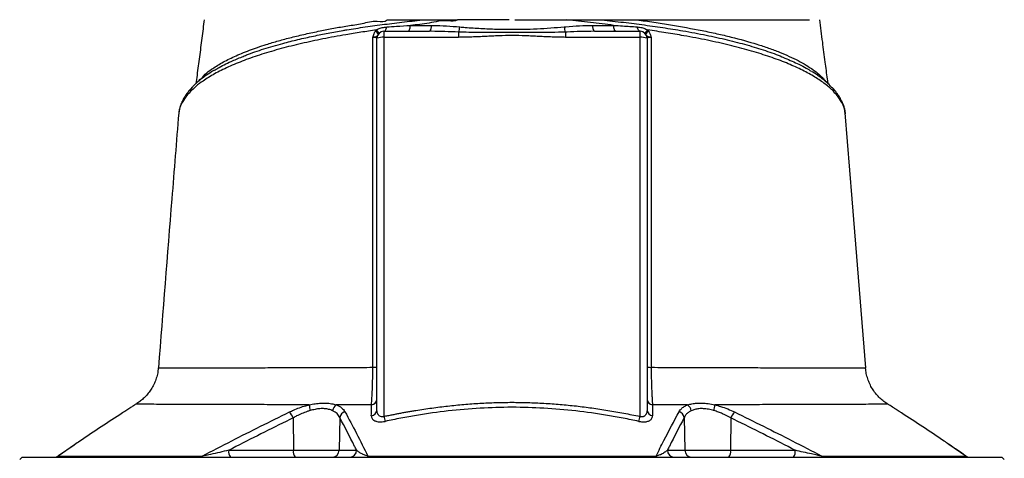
# Model space of a CAD drawing. Extents: x 144 to 740, y 48 to 1928.
# Tile 8 of 9: x 230 to 653, y 1441 to 1630. Entities that reach past the tile are written whole.
import ezdxf

# ---------------------------------------------------------------- set-up
doc = ezdxf.new("R2010")
doc.units = 0
doc.layers.get('0').update_dxf_attribs({"linetype": 'CONTINUOUS'})

msp = doc.modelspace()

# ---------------------------------------------------------------- linework, layer by layer
at = {"color": 7, "linetype": 'CONTINUOUS'}
for p, q in [((383.26, 1624.9), (383.68, 1625.44)), ((386.92, 1624.85), (406.51, 1624.85)), ((386.92, 1624.85), (386.92, 1622.26)), ((419, 1624.52), (419, 1622.26)), ((464.84, 1624.52), (464.84, 1622.26)), ((477.33, 1624.85), (496.92, 1624.85)), ((496.92, 1622.26), (496.92, 1624.85)), ((500.16, 1625.44), (500.58, 1624.9)), ((383.92, 1462.22), (383.92, 1621.85)), ((386.92, 1622.26), (386.92, 1459.35)), ((419, 1622.26), (386.92, 1622.26)), ((496.92, 1622.26), (464.84, 1622.26)), ((496.92, 1459.35), (496.92, 1622.26)), ((499.92, 1621.85), (499.92, 1462.22)), ((307.25, 1603.38), (307.48, 1603.75)), ((576.41, 1603.42), (576.36, 1603.74)), ((576.36, 1603.74), (576.72, 1603.17)), ((579.55, 1600.61), (579.47, 1600.69)), ((298.81, 1589.75), (298.79, 1589.5)), ((585.1, 1589.44), (585.04, 1589.75)), ((593.75, 1480.16), (593.79, 1480.16)), ((603.49, 1464.56), (603.47, 1464.56)), ((347.95, 1458.74), (348.01, 1444.79)), ((367.91, 1458.88), (367.67, 1444.79)), ((515.93, 1458.88), (516.16, 1444.79)), ((535.89, 1458.74), (535.82, 1444.79)), ((254, 1447.16), (246.92, 1442.26)), ((253.8, 1447.06), (247.07, 1442.4)), ((636.92, 1442.26), (629.57, 1447.35)), ((320.26, 1444.79), (348.01, 1444.79)), ((348.01, 1444.79), (367.67, 1444.79)), ((367.67, 1444.79), (375.16, 1444.79)), ((508.68, 1444.79), (516.16, 1444.79)), ((516.16, 1444.79), (535.82, 1444.79)), ((535.82, 1444.79), (563.58, 1444.79)), ((231.42, 1441.85), (230.42, 1440.85)), ((231.42, 1441.85), (652.42, 1441.85)), ((653.42, 1440.85), (652.42, 1441.85))]:
    msp.add_line(p, q, dxfattribs=at)
at = {"color": 7, "linetype": 'CONTINUOUS', "flags": 128}
for points in [[(386.92, 1624.85), (387.1, 1624.88), (387.29, 1624.98), (387.46, 1625.14), (387.62, 1625.37), (387.77, 1625.65), (387.89, 1625.97), (388, 1626.34), (388.08, 1626.75)], [(397.34, 1624.85), (397.5, 1624.89), (397.66, 1625.03), (397.81, 1625.26), (397.95, 1625.58), (398.07, 1625.96), (398.16, 1626.4), (398.23, 1626.89), (398.26, 1627.41)], [(486.5, 1624.85), (486.33, 1624.89), (486.17, 1625.03), (486.02, 1625.26), (485.89, 1625.58), (485.77, 1625.96), (485.68, 1626.4), (485.61, 1626.89), (485.57, 1627.41)], [(496.92, 1624.85), (496.73, 1624.88), (496.55, 1624.98), (496.38, 1625.14), (496.22, 1625.37), (496.07, 1625.65), (495.94, 1625.97), (495.84, 1626.34), (495.76, 1626.75)], [(593.86, 1480.17), (588.06, 1552.83), (585.11, 1589.75)]]:
    msp.add_lwpolyline(points, dxfattribs=at)
at = {"color": 7, "linetype": 'CONTINUOUS'}
for centre, radius, start, end in [((381.88, 1622.43), 2.83, 23.889, 60.7873), ((382.29, 1623.45), 2.42, 9.2457, 55.0219), ((386.92, 1621.85), 3, 90, 180), ((404.23, 1626.89), 3.06, 318.1759, 9.6903), ((410.67, 1627.47), 8.84, 340.5145, 355.2796), ((473.17, 1627.47), 8.84, 184.7204, 199.4855), ((479.61, 1626.89), 3.06, 170.3097, 221.8241), ((496.92, 1621.85), 3, 0, 90), ((501.54, 1623.45), 2.42, 124.9781, 170.7543), ((501.96, 1622.43), 2.83, 119.2127, 156.111), ((386.18, 1616.56), 5.75, 82.6531, 113.1936), ((497.65, 1616.56), 5.75, 66.8064, 97.3469), ((306.32, 1598.87), 2.67, 136.7986, 179.8076), ((577.52, 1598.86), 2.68, 0.2103, 40.7276), ((302.6, 1593.32), 2.78, 154.2103, 177.1082), ((581.21, 1593.32), 2.81, 3.0139, 25.4322), ((382.46, 1488.16), 7.71, 267.5314, 280.9058), ((501.38, 1488.16), 7.72, 259.0954, 272.4636), ((364.09, 1464.18), 9.25, 178.995, 194.7056), ((368.5, 1461.25), 3.67, 123.6464, 171.4522), ((381.19, 1466.98), 2.73, 276.7334, 356.7455), ((502.65, 1466.98), 2.73, 183.2544, 263.2683), ((515.33, 1461.25), 3.67, 8.5457, 56.3502), ((519.75, 1464.17), 9.25, 345.2962, 1.0092), ((340.99, 1455.92), 7.51, 22.0574, 45.2522), ((371.05, 1458.34), 3.19, 106.8197, 170.2202), ((381.19, 1462.38), 2.73, 276.1553, 356.6452), ((439.86, 1470.51), 54.11, 191.9006, 194.2265), ((443.98, 1470.51), 54.1, 345.7722, 348.0983), ((502.65, 1462.38), 2.73, 183.3541, 263.846), ((512.79, 1458.34), 3.19, 9.7805, 73.182), ((542.84, 1455.92), 7.51, 134.7472, 157.9416), ((323.67, 1444.12), 3.48, 168.8057, 220.7049), ((351.43, 1444.12), 3.48, 168.8055, 220.7047), ((364.72, 1444.79), 2.95, 270.9869, 359.9997), ((372.21, 1444.79), 2.95, 270.987, 359.9997), ((511.63, 1444.79), 2.95, 180.0003, 269.0131), ((519.11, 1444.79), 2.95, 180.0003, 269.0131), ((532.41, 1444.12), 3.48, 319.2953, 11.1945), ((560.16, 1444.12), 3.48, 319.2953, 11.1945), ((245.33, 1444.85), 3, 270.0002, 305.3437), ((245.42, 1444.73), 2.89, 270.0391, 301.2291), ((307.74, 1443.39), 1.55, 271.3813, 313.7786), ((379.39, 1442.49), 0.655, 282.0506, 342.4447), ((504.45, 1442.49), 0.655, 197.5529, 257.954), ((576.1, 1443.39), 1.55, 226.2236, 268.6193), ((638.51, 1444.85), 3, 234.74, 269.9998), ((638.42, 1444.73), 2.89, 238.7727, 269.9631)]:
    msp.add_arc(centre, radius, start, end, dxfattribs=at)
for points, knots in [([(309.69, 1629.85), (309.35, 1627.21), (308.68, 1621.93), (307.65, 1613.94), (306.8, 1607.41), (306.26, 1603.55), (306.09, 1602.34)], [0, 0, 0, 0, 0.289898, 0.579816, 0.868374, 1, 1, 1, 1]), ([(307.96, 1604.32), (307.96, 1604.32), (308.65, 1604.32), (310.06, 1606.78), (313.11, 1608.69), (317.18, 1611.4), (322.6, 1614.07), (328.94, 1616.71), (335.39, 1618.93), (341.54, 1620.76), (347.17, 1622.26), (353.14, 1623.68), (359.2, 1624.98), (365.28, 1626.14), (371.29, 1627.27), (377.67, 1628.01), (382.95, 1629.75), (387.34, 1628.71), (388.33, 1629.85), (388.33, 1629.85)], [0, 0, 0, 0, 0, 0.065218, 0.130675, 0.220363, 0.310052, 0.402347, 0.494643, 0.556083, 0.617523, 0.679778, 0.742033, 0.797134, 0.852236, 0.907899, 0.963562, 0.999999, 1, 1, 1, 1]), ([(325.97, 1613.88), (326.6, 1614.15), (329.4, 1615.34), (335.22, 1617.29), (342.65, 1619.49), (349.88, 1621.32), (356.37, 1622.77), (362.88, 1624.07), (367.69, 1624.94), (373, 1625.83), (378.86, 1626.74), (387.15, 1627.87), (395.7, 1628.92), (401.59, 1629.54), (404.53, 1629.85)], [0, 0, 0, 0, 0.035434, 0.158803, 0.280764, 0.369201, 0.457637, 0.535147, 0.612657, 0.630814, 0.722604, 0.814397, 0.907198, 1, 1, 1, 1]), ([(388.33, 1629.85), (388.88, 1629.85), (389.96, 1629.85), (391.58, 1629.85), (393.19, 1629.85), (394.79, 1629.85), (396.72, 1629.85), (399.03, 1629.85), (401.75, 1629.85), (403.59, 1629.85), (404.53, 1629.85)], [0, 0, 0, 0, 0.101917, 0.202879, 0.302889, 0.401951, 0.500069, 0.66183, 0.828469, 1, 1, 1, 1]), ([(418.46, 1629.85), (418.46, 1629.85), (417.53, 1628.91), (412.7, 1629.95), (406.43, 1628.16), (400.99, 1627.66), (398.26, 1627.41)], [0, 0, 0, 0, 0.000004, 0.193054, 0.595795, 1, 1, 1, 1]), ([(404.53, 1629.85), (404.75, 1629.85), (405.18, 1629.85), (405.85, 1629.85), (406.53, 1629.85), (407.23, 1629.85), (408.27, 1629.85), (409.66, 1629.85), (411.4, 1629.85), (413.15, 1629.85), (414.9, 1629.85), (416.68, 1629.85), (417.87, 1629.85), (418.46, 1629.85)], [0, 0, 0, 0, 0.048202, 0.097322, 0.147367, 0.198347, 0.250267, 0.373775, 0.500284, 0.624448, 0.74908, 0.874243, 1, 1, 1, 1]), ([(443.1, 1629.85), (443.49, 1629.85), (444.28, 1629.85), (445.46, 1629.85), (446.64, 1629.85), (447.82, 1629.85), (449, 1629.85), (450.18, 1629.85), (451.36, 1629.85), (452.53, 1629.85), (453.7, 1629.85), (454.88, 1629.85), (456.05, 1629.85), (457.22, 1629.85), (458.39, 1629.85), (459.55, 1629.85), (460.72, 1629.85), (461.89, 1629.85), (463.05, 1629.85), (464.21, 1629.85), (464.99, 1629.85), (465.38, 1629.85)], [0, 0, 0, 0, 0.052847, 0.105648, 0.158408, 0.211131, 0.263819, 0.316478, 0.36911, 0.421719, 0.47431, 0.526885, 0.579449, 0.632005, 0.684557, 0.737109, 0.789665, 0.842228, 0.894803, 0.947392, 1, 1, 1, 1]), ([(465.43, 1629.85), (465.73, 1629.85), (466.32, 1629.85), (467.2, 1629.85), (468.09, 1629.85), (468.96, 1629.85), (469.84, 1629.85), (470.71, 1629.85), (471.57, 1629.85), (472.64, 1629.85), (473.89, 1629.85), (475.32, 1629.85), (476.69, 1629.85), (478.02, 1629.85), (478.88, 1629.85), (479.31, 1629.85)], [0, 0, 0, 0, 0.062765, 0.125378, 0.187847, 0.250181, 0.312385, 0.374469, 0.43644, 0.498305, 0.604244, 0.707336, 0.807625, 0.905162, 1, 1, 1, 1]), ([(485.57, 1627.41), (482.3, 1627.82), (478.99, 1628.22), (473.94, 1628.82), (472.25, 1629.02), (468.85, 1629.42), (467.14, 1629.62), (465.43, 1629.84)], [0, 0, 0, 0, 0.5, 0.5, 0.75, 0.75, 1, 1, 1, 1]), ([(479.31, 1629.85), (479.9, 1629.85), (481.07, 1629.85), (482.81, 1629.85), (484.52, 1629.85), (485.64, 1629.85), (486.2, 1629.85)], [0, 0, 0, 0, 0.256856, 0.509136, 0.756848, 1, 1, 1, 1]), ([(479.31, 1629.85), (482.43, 1629.52), (488.67, 1628.87), (497.81, 1627.73), (506.74, 1626.48), (516.02, 1624.99), (525.34, 1623.25), (534.53, 1621.2), (543.07, 1618.99), (550.86, 1616.55), (556.29, 1614.67), (558.74, 1613.55), (559.15, 1613.37)], [0, 0, 0, 0, 0.096195, 0.19239, 0.290423, 0.388452, 0.507804, 0.623228, 0.738651, 0.8574, 0.97615, 1, 1, 1, 1]), ([(486.2, 1629.85), (486.62, 1629.85), (487.92, 1629.85), (490.12, 1629.85), (492.81, 1629.85), (494.6, 1629.85), (495.5, 1629.85)], [0, 0, 0, 0, 0.134391, 0.418341, 0.706868, 1, 1, 1, 1]), ([(495.52, 1629.85), (495.87, 1629.85), (496.57, 1629.85), (497.63, 1629.85), (498.68, 1629.85), (499.72, 1629.85), (500.76, 1629.85), (501.8, 1629.85), (502.83, 1629.85), (503.86, 1629.85), (504.88, 1629.85), (505.9, 1629.85), (506.92, 1629.85), (509.6, 1629.85), (513.9, 1629.85), (519.66, 1629.85), (525.22, 1629.85), (530.58, 1629.85), (535.7, 1629.85), (540.6, 1629.85), (545.23, 1629.85), (549.61, 1629.85), (553.72, 1629.85), (557.55, 1629.85), (561.08, 1629.85), (563.53, 1629.85), (565.11, 1629.85), (565.94, 1629.85), (566.75, 1629.85), (567.53, 1629.85), (568.28, 1629.85), (569, 1629.85), (569.46, 1629.85), (569.69, 1629.85)], [0, 0, 0, 0, 0.0102993, 0.0205958, 0.0308902, 0.0411832, 0.0514754, 0.0617677, 0.0720607, 0.0823551, 0.0926516, 0.1029509, 0.1132539, 0.123561, 0.1852491, 0.2469823, 0.3088885, 0.3707352, 0.4328642, 0.4950081, 0.5572516, 0.6195486, 0.6825026, 0.7453932, 0.808835, 0.8722821, 0.8905187, 0.9087516, 0.9269848, 0.9452223, 0.963468, 0.9817259, 1, 1, 1, 1]), ([(495.52, 1629.84), (498, 1629.47), (500.46, 1629.1), (505.31, 1628.37), (507.69, 1627.99), (514.71, 1626.85), (519.22, 1626.04), (524.65, 1624.96), (525.73, 1624.74), (527.86, 1624.29), (528.91, 1624.06), (532.03, 1623.36), (534.06, 1622.89), (539.95, 1621.42), (543.65, 1620.38), (548.85, 1618.76), (550.53, 1618.2), (552.96, 1617.34), (553.76, 1617.06), (555.31, 1616.47), (556.07, 1616.18), (559.77, 1614.7), (562.45, 1613.49), (567.26, 1610.99), (569.38, 1609.7), (572.14, 1607.72), (572.99, 1607.05), (574.16, 1606.03), (574.53, 1605.69), (575.06, 1605.18), (575.31, 1604.92), (575.6, 1604.62), (575.72, 1604.49), (575.8, 1604.4), (575.84, 1604.36), (575.88, 1604.32)], [0, 0, 0, 0, 0.0625, 0.0625, 0.125, 0.125, 0.25, 0.25, 0.28125, 0.28125, 0.3125, 0.3125, 0.375, 0.375, 0.5, 0.5, 0.5625, 0.5625, 0.59375, 0.59375, 0.625, 0.625, 0.75, 0.75, 0.875, 0.875, 0.9375, 0.9375, 0.96875, 0.96875, 0.984375, 0.992187, 0.996094, 0.996094, 1, 1, 1, 1]), ([(577.76, 1602.22), (577.66, 1602.91), (577.22, 1606.06), (576.44, 1612.05), (575.33, 1620.58), (574.56, 1626.63), (574.15, 1629.85)], [0, 0, 0, 0, 0.075402, 0.341303, 0.649487, 1, 1, 1, 1]), ([(383.68, 1625.44), (381.45, 1625.11), (376.98, 1624.45), (369.26, 1623.19), (360.62, 1621.6), (351.35, 1619.61), (342.56, 1617.42), (334.32, 1615), (326.72, 1612.36), (319.93, 1609.54), (314.02, 1606.59), (309.5, 1603.79), (306.07, 1601.22), (304.46, 1599.66), (303.65, 1598.88)], [0, 0, 0, 0, 0.057053, 0.114105, 0.204157, 0.294366, 0.384423, 0.478681, 0.574164, 0.669982, 0.765816, 0.861321, 0.93066, 1, 1, 1, 1]), ([(382.19, 1622.24), (382.19, 1622.25), (382.19, 1622.27), (382.21, 1622.38), (382.28, 1622.79), (382.55, 1623.7), (382.99, 1624.44), (383.26, 1624.9)], [0, 0, 0, 0, 0.005383, 0.026153, 0.109336, 0.443249, 1, 1, 1, 1]), ([(383.68, 1625.44), (383.92, 1625.58), (384.71, 1626.03), (386.21, 1626.53), (387.45, 1626.67), (388.08, 1626.75)], [0, 0, 0, 0, 0.180279, 0.580106, 1, 1, 1, 1]), ([(388.08, 1626.75), (389.48, 1626.84), (392.83, 1627.07), (396.27, 1627.29), (398.26, 1627.41)], [0, 0, 0, 0, 0.4200268, 1, 1, 1, 1]), ([(398.26, 1627.41), (400.17, 1627.41), (403.14, 1627.41), (406.16, 1627.4), (407.24, 1627.4)], [0, 0, 0, 0, 0.641626, 1, 1, 1, 1]), ([(419, 1624.52), (417.01, 1624.6), (413.1, 1624.77), (408.93, 1624.84), (406.76, 1624.85), (406.51, 1624.85)], [0, 0, 0, 0, 0.477239, 0.938777, 1, 1, 1, 1]), ([(407.24, 1627.4), (407.49, 1627.4), (409.64, 1627.39), (413.71, 1627.23), (417.55, 1626.91), (419.48, 1626.74)], [0, 0, 0, 0, 0.061509, 0.530023, 1, 1, 1, 1]), ([(464.84, 1624.52), (462.84, 1624.46), (456.34, 1624.26), (446.81, 1624.41), (436.4, 1624.39), (427.63, 1624.28), (421.88, 1624.44), (419, 1624.52)], [0, 0, 0, 0, 0.13077, 0.426655, 0.622596, 0.811325, 1, 1, 1, 1]), ([(419.48, 1626.74), (420.27, 1626.67), (423.28, 1626.41), (428.55, 1626.07), (434.83, 1625.8), (442.9, 1625.64), (452.65, 1625.86), (460.49, 1626.45), (464.36, 1626.74)], [0, 0, 0, 0, 0.053877, 0.203608, 0.35334, 0.472668, 0.739438, 1, 1, 1, 1]), ([(464.36, 1626.74), (464.61, 1626.77), (466.78, 1626.96), (470.87, 1627.29), (474.69, 1627.36), (476.6, 1627.4)], [0, 0, 0, 0, 0.0610169, 0.5298387, 1, 1, 1, 1]), ([(477.33, 1624.85), (475.35, 1624.83), (471.44, 1624.79), (467.27, 1624.63), (465.09, 1624.53), (464.84, 1624.52)], [0, 0, 0, 0, 0.477271, 0.938756, 1, 1, 1, 1]), ([(476.6, 1627.4), (478.53, 1627.4), (481.54, 1627.41), (484.51, 1627.41), (485.57, 1627.41)], [0, 0, 0, 0, 0.641626, 1, 1, 1, 1]), ([(485.57, 1627.41), (486.86, 1627.33), (490.3, 1627.12), (493.66, 1626.89), (495.76, 1626.75)], [0, 0, 0, 0, 0.3742472, 1, 1, 1, 1]), ([(495.76, 1626.75), (496.09, 1626.72), (497.04, 1626.62), (498.56, 1626.27), (499.64, 1625.71), (500.16, 1625.44)], [0, 0, 0, 0, 0.221219, 0.629109, 1, 1, 1, 1]), ([(580.19, 1598.87), (579.86, 1599.21), (578.48, 1600.59), (575.54, 1602.97), (570.9, 1605.96), (565.4, 1608.85), (559.08, 1611.61), (551.91, 1614.21), (543.97, 1616.66), (535.3, 1618.95), (525.91, 1621.06), (516.77, 1622.8), (508.13, 1624.25), (502.81, 1625.04), (500.16, 1625.44)], [0, 0, 0, 0, 0.030225, 0.122394, 0.214849, 0.307291, 0.399443, 0.491868, 0.584612, 0.677344, 0.76975, 0.864043, 0.932022, 1, 1, 1, 1]), ([(500.58, 1624.9), (500.77, 1624.59), (501.11, 1624.04), (501.42, 1623.24), (501.56, 1622.72), (501.61, 1622.46), (501.63, 1622.37), (501.64, 1622.31), (501.64, 1622.27), (501.65, 1622.25), (501.65, 1622.24)], [0, 0, 0, 0, 0.373727, 0.680008, 0.88258, 0.927802, 0.957274, 0.975591, 0.994624, 1, 1, 1, 1]), ([(382.13, 1480.45), (382.14, 1492.32), (382.15, 1504.17), (382.17, 1527.86), (382.18, 1539.7), (382.19, 1563.34), (382.19, 1575.14), (382.2, 1598.72), (382.19, 1610.49), (382.19, 1622.24)], [0, 0, 0, 0, 0.25, 0.25, 0.5, 0.5, 0.75, 0.75, 1, 1, 1, 1]), ([(384.46, 1623.57), (384.31, 1623.33), (384.06, 1622.95), (383.64, 1622.58), (383.22, 1622.41), (382.84, 1622.32), (382.64, 1622.29), (382.49, 1622.27), (382.38, 1622.26), (382.29, 1622.25), (382.23, 1622.24), (382.19, 1622.24), (382.19, 1622.24)], [0, 0, 0, 0, 0.303381, 0.487901, 0.736259, 0.812874, 0.873581, 0.919111, 0.95117, 0.971954, 0.996321, 1, 1, 1, 1]), ([(383.92, 1621.85), (383.88, 1621.9), (383.82, 1621.99), (383.29, 1622.13), (382.69, 1622.2), (382.29, 1622.23), (382.19, 1622.24)], [0, 0, 0, 0, 0.303732, 0.605658, 0.903127, 1, 1, 1, 1]), ([(464.84, 1622.26), (464.49, 1622.26), (463.78, 1622.27), (462.69, 1622.28), (461.54, 1622.31), (460.34, 1622.34), (459.07, 1622.38), (457.7, 1622.44), (455.79, 1622.53), (453.38, 1622.65), (450.52, 1622.79), (446.71, 1622.96), (441.93, 1623.07), (437.15, 1622.96), (433.33, 1622.8), (430.47, 1622.65), (428.05, 1622.53), (426.14, 1622.44), (424.5, 1622.37), (422.73, 1622.32), (420.81, 1622.27), (419.59, 1622.27), (419, 1622.26)], [0, 0, 0, 0, 0.022684, 0.046516, 0.071499, 0.097634, 0.124921, 0.154514, 0.187387, 0.249861, 0.312336, 0.374801, 0.499716, 0.624752, 0.687296, 0.74984, 0.812385, 0.845303, 0.874927, 0.919825, 0.961514, 1, 1, 1, 1]), ([(501.65, 1622.24), (501.64, 1622.24), (501.61, 1622.24), (501.37, 1622.26), (501.08, 1622.3), (500.71, 1622.39), (500.42, 1622.49), (500.03, 1622.7), (499.73, 1623.03), (499.48, 1623.41), (499.37, 1623.57)], [0, 0, 0, 0, 0.003678, 0.028035, 0.199677, 0.26584, 0.398445, 0.530976, 0.796973, 1, 1, 1, 1]), ([(501.65, 1622.24), (501.55, 1622.23), (501.14, 1622.2), (500.54, 1622.13), (500.02, 1621.99), (499.95, 1621.9), (499.92, 1621.85)], [0, 0, 0, 0, 0.096873, 0.394342, 0.696268, 1, 1, 1, 1]), ([(501.65, 1622.24), (501.64, 1607.5), (501.64, 1584.67), (501.65, 1553.65), (501.66, 1529.29), (501.68, 1504.88), (501.7, 1488.6), (501.71, 1480.45)], [0, 0, 0, 0, 0.313351, 0.484994, 0.656686, 0.828317, 1, 1, 1, 1]), ([(314.09, 1608.09), (314.55, 1608.39), (316.59, 1609.7), (320.51, 1611.65), (324.37, 1613.23), (325.97, 1613.88)], [0, 0, 0, 0, 0.147684, 0.645021, 1, 1, 1, 1]), ([(559.15, 1613.37), (561.22, 1612.48), (564.54, 1611.06), (568.11, 1609.16), (569.72, 1608.16), (570.39, 1607.74)], [0, 0, 0, 0, 0.489168, 0.787524, 1, 1, 1, 1]), ([(313.79, 1607.98), (313.46, 1607.78), (312.09, 1606.98), (309.97, 1605.53), (307.43, 1603.59), (305.58, 1601.99), (304.67, 1600.97), (304.4, 1600.68)], [0, 0, 0, 0, 0.085046, 0.351112, 0.616923, 0.887658, 1, 1, 1, 1]), ([(579.45, 1600.53), (579.18, 1600.83), (578.29, 1601.82), (576.47, 1603.46), (573.97, 1605.42), (572.02, 1606.81), (570.83, 1607.5), (570.67, 1607.6)], [0, 0, 0, 0, 0.121036, 0.400052, 0.678675, 0.955884, 1, 1, 1, 1]), ([(307.48, 1603.75), (307.72, 1604.03), (307.96, 1604.32), (307.96, 1604.32), (307.96, 1604.32)], [0, 0, 0, 0, 0.999974, 1, 1, 1, 1]), ([(304.39, 1600.69), (303.91, 1600.16), (302.81, 1598.97), (301.46, 1597.03), (300.55, 1595.48), (300.18, 1594.68), (300.11, 1594.53)], [0, 0, 0, 0, 0.25978, 0.59281, 0.922764, 1, 1, 1, 1]), ([(583.74, 1594.52), (583.42, 1595.15), (582.77, 1596.43), (581.39, 1598.44), (580.27, 1599.89), (579.54, 1600.61), (579.46, 1600.68)], [0, 0, 0, 0, 0.309524, 0.632568, 0.962383, 1, 1, 1, 1]), ([(303.65, 1598.88), (303, 1598.15), (301.38, 1596.34), (300.41, 1594.54), (299.83, 1593.46)], [0, 0, 0, 0, 0.398249, 1, 1, 1, 1]), ([(584.01, 1593.46), (583.43, 1594.54), (582.46, 1596.33), (580.84, 1598.15), (580.19, 1598.87)], [0, 0, 0, 0, 0.602635, 1, 1, 1, 1]), ([(299.83, 1593.46), (299.42, 1592.56), (298.86, 1591.32), (298.82, 1590.08), (298.81, 1589.75)], [0, 0, 0, 0, 0.733941, 1, 1, 1, 1]), ([(300.13, 1594.51), (299.97, 1594.17), (299.5, 1593.24), (299.09, 1592.01), (298.96, 1591.12), (298.93, 1590.88)], [0, 0, 0, 0, 0.288387, 0.805955, 1, 1, 1, 1]), ([(585.14, 1589.42), (585.14, 1589.56), (585.13, 1590.37), (584.78, 1591.85), (584.32, 1593.41), (583.86, 1594.28), (583.74, 1594.51)], [0, 0, 0, 0, 0.07964, 0.465129, 0.854745, 1, 1, 1, 1]), ([(585.04, 1589.75), (584.95, 1590.5), (584.79, 1591.74), (584.23, 1592.98), (584.01, 1593.46)], [0, 0, 0, 0, 0.608316, 1, 1, 1, 1]), ([(298.73, 1589.75), (297.74, 1577.45), (294.82, 1540.92), (291.91, 1504.39), (289.98, 1480.16)], [0, 0, 0, 0, 0.33689, 1, 1, 1, 1]), ([(298.86, 1590.44), (298.79, 1590.15), (298.72, 1589.83), (298.72, 1589.51), (298.72, 1589.48)], [0, 0, 0, 0, 0.929181, 1, 1, 1, 1]), ([(289.93, 1480.17), (289.89, 1479.67), (289.8, 1478.37), (289.32, 1476.32), (288.55, 1474.1), (287.56, 1472.04), (286.37, 1470.16), (285.03, 1468.48), (283.58, 1466.99), (282.02, 1465.72), (280.93, 1464.93), (280.33, 1464.61), (280.3, 1464.6)], [0, 0, 0, 0, 0.07912, 0.206189, 0.329591, 0.449488, 0.565936, 0.678886, 0.788199, 0.893632, 0.994828, 1, 1, 1, 1]), ([(290.02, 1480.16), (290.12, 1480.16), (290.31, 1480.17), (292.19, 1480.17), (295.16, 1480.17), (299.2, 1480.18), (304.12, 1480.2), (309.99, 1480.21), (316.82, 1480.24), (324.63, 1480.26), (333.37, 1480.29), (342.9, 1480.33), (352.64, 1480.36), (362.41, 1480.39), (372.03, 1480.42), (378.76, 1480.44), (382.13, 1480.45)], [0, 0, 0, 0, 0.072888, 0.151565, 0.22991, 0.301821, 0.373977, 0.446134, 0.518045, 0.591662, 0.665545, 0.739423, 0.813034, 0.875329, 0.937707, 1, 1, 1, 1]), ([(381.51, 1464.26), (381.57, 1464.89), (381.68, 1466.16), (381.83, 1468.64), (381.96, 1471.52), (382.05, 1474.54), (382.11, 1477.55), (382.12, 1479.48), (382.13, 1480.45)], [0, 0, 0, 0, 0.173965, 0.352841, 0.528231, 0.70934, 0.852974, 1, 1, 1, 1]), ([(501.71, 1480.45), (501.72, 1478.78), (501.74, 1477.15), (501.78, 1474.78), (501.8, 1474), (501.85, 1472.5), (501.87, 1471.77), (501.93, 1470.38), (501.96, 1469.71), (502.02, 1468.42), (502.06, 1467.81), (502.13, 1466.67), (502.17, 1466.13), (502.24, 1465.14), (502.28, 1464.68), (502.33, 1464.26)], [0, 0, 0, 0, 0.25, 0.25, 0.375, 0.375, 0.5, 0.5, 0.625, 0.625, 0.75, 0.75, 0.875, 0.875, 1, 1, 1, 1]), ([(501.71, 1480.45), (505.54, 1480.44), (513.22, 1480.42), (524.11, 1480.38), (534.47, 1480.35), (544.19, 1480.32), (553.23, 1480.28), (561.49, 1480.26), (568.97, 1480.23), (575.58, 1480.21), (581.28, 1480.19), (585.98, 1480.18), (589.65, 1480.17), (592.18, 1480.17), (593.63, 1480.16), (593.72, 1480.16), (593.75, 1480.16)], [0, 0, 0, 0, 0.0713662, 0.142859, 0.2142287, 0.2861142, 0.3582463, 0.4303817, 0.5022717, 0.575771, 0.6495302, 0.7232882, 0.796786, 0.870519, 0.9445268, 1, 1, 1, 1]), ([(603.49, 1464.59), (603.47, 1464.61), (602.82, 1464.95), (601.63, 1465.82), (599.94, 1467.23), (598.38, 1468.89), (597, 1470.75), (595.83, 1472.78), (594.89, 1474.95), (594.24, 1477.23), (593.89, 1478.98), (593.85, 1479.97), (593.85, 1480.17)], [0, 0, 0, 0, 0.0042381, 0.1150868, 0.2316006, 0.3512779, 0.4729855, 0.5960124, 0.7199111, 0.844384, 0.9692252, 1, 1, 1, 1]), ([(280.23, 1464.54), (280.19, 1464.52), (280.11, 1464.47), (279.38, 1463.98), (278.17, 1463.19), (276.55, 1462.13), (275.21, 1461.27), (274.53, 1460.83)], [0, 0, 0, 0, 0.17805, 0.380751, 0.590984, 0.792748, 1, 1, 1, 1]), ([(354.83, 1464.34), (352.38, 1464.35), (346.12, 1464.36), (336.66, 1464.4), (326.54, 1464.43), (317.2, 1464.46), (308.85, 1464.49), (301.6, 1464.51), (295.37, 1464.53), (290.11, 1464.54), (285.81, 1464.55), (282.61, 1464.56), (280.9, 1464.56), (280.25, 1464.56), (280.31, 1464.56), (280.33, 1464.56)], [0, 0, 0, 0, 0.054432, 0.138947, 0.223463, 0.310481, 0.3975, 0.480105, 0.56271, 0.647609, 0.732509, 0.822419, 0.912328, 0.974325, 1, 1, 1, 1]), ([(346.28, 1461.25), (346.85, 1461.52), (348.26, 1462.18), (350.63, 1463.11), (352.93, 1463.86), (354.34, 1464.21), (354.83, 1464.34)], [0, 0, 0, 0, 0.21202, 0.519109, 0.832729, 1, 1, 1, 1]), ([(354.83, 1464.34), (355.68, 1464.5), (357.38, 1464.84), (359.84, 1465.1), (362.2, 1465.11), (364.47, 1464.86), (365.79, 1464.49), (366.47, 1464.3)], [0, 0, 0, 0, 0.192214, 0.388192, 0.58291, 0.782209, 1, 1, 1, 1]), ([(366.47, 1464.3), (366.91, 1464.14), (367.32, 1463.95), (368.07, 1463.53), (368.41, 1463.3), (369.32, 1462.56), (369.79, 1462), (370.13, 1461.39)], [0, 0, 0, 0, 0.25, 0.25, 0.5, 0.5, 1, 1, 1, 1]), ([(381.51, 1464.26), (378.96, 1464.27), (373.86, 1464.28), (368.93, 1464.3), (366.47, 1464.3)], [0, 0, 0, 0, 0.499328, 1, 1, 1, 1]), ([(381.48, 1459.66), (381.49, 1460.66), (381.5, 1462.19), (381.51, 1463.72), (381.51, 1464.26)], [0, 0, 0, 0, 0.646223, 1, 1, 1, 1]), ([(386.92, 1459.35), (387.49, 1459.48), (388.64, 1459.72), (390.37, 1460.07), (392.08, 1460.4), (393.79, 1460.73), (395.49, 1461.05), (397.19, 1461.35), (398.87, 1461.64), (402.29, 1462.21), (407.42, 1462.99), (414.3, 1463.86), (421.17, 1464.54), (428.08, 1465.04), (434.99, 1465.34), (441.9, 1465.44), (448.79, 1465.34), (455.68, 1465.04), (462.61, 1464.55), (468.35, 1463.98), (472.9, 1463.44), (476.26, 1462.99), (479.64, 1462.5), (483.05, 1461.97), (486.48, 1461.38), (489.94, 1460.75), (493.42, 1460.08), (495.75, 1459.6), (496.92, 1459.35)], [0, 0, 0, 0, 0.015939, 0.031794, 0.047567, 0.063258, 0.078867, 0.094395, 0.109843, 0.12521, 0.188192, 0.250162, 0.312872, 0.374969, 0.437621, 0.500012, 0.561814, 0.624018, 0.686676, 0.749836, 0.780101, 0.810643, 0.841468, 0.872581, 0.903986, 0.935688, 0.967691, 1, 1, 1, 1]), ([(517.37, 1464.3), (514.93, 1464.3), (512.46, 1464.29), (507.44, 1464.28), (504.9, 1464.27), (502.33, 1464.26)], [0, 0, 0, 0, 0.5, 0.5, 1, 1, 1, 1]), ([(502.33, 1464.26), (502.33, 1463.27), (502.34, 1461.74), (502.35, 1460.21), (502.35, 1459.66)], [0, 0, 0, 0, 0.6461938, 1, 1, 1, 1]), ([(513.71, 1461.39), (513.86, 1461.64), (514.25, 1462.27), (515.19, 1463.17), (516.32, 1463.88), (517.13, 1464.21), (517.37, 1464.3)], [0, 0, 0, 0, 0.205618, 0.529609, 0.860483, 1, 1, 1, 1]), ([(517.37, 1464.3), (517.97, 1464.47), (519.19, 1464.82), (521.32, 1465.09), (523.65, 1465.12), (526.22, 1464.88), (528.05, 1464.52), (529, 1464.34)], [0, 0, 0, 0, 0.192331, 0.388421, 0.583167, 0.782496, 1, 1, 1, 1]), ([(603.47, 1464.56), (603.44, 1464.56), (603.38, 1464.56), (601.85, 1464.56), (599.14, 1464.55), (595.27, 1464.55), (590.34, 1464.53), (584.27, 1464.52), (577.2, 1464.5), (569.29, 1464.47), (560.58, 1464.44), (550.94, 1464.41), (540.43, 1464.37), (532.82, 1464.35), (529, 1464.34)], [0, 0, 0, 0, 0.062354, 0.149718, 0.237082, 0.321463, 0.405844, 0.492663, 0.579481, 0.662064, 0.744647, 0.829529, 0.914411, 1, 1, 1, 1]), ([(529, 1464.34), (529.86, 1464.12), (531.74, 1463.63), (534.64, 1462.59), (536.58, 1461.7), (537.56, 1461.25)], [0, 0, 0, 0, 0.290783, 0.640633, 1, 1, 1, 1]), ([(609.31, 1460.83), (608.94, 1461.06), (607.99, 1461.67), (606.61, 1462.57), (605.32, 1463.41), (604.36, 1464.05), (603.78, 1464.43), (603.53, 1464.59), (603.6, 1464.55), (603.6, 1464.55)], [0, 0, 0, 0, 0.108351, 0.287179, 0.46985, 0.639472, 0.813333, 0.994852, 1, 1, 1, 1]), ([(274.53, 1460.83), (268.41, 1456.86), (261.54, 1452.39), (254.74, 1447.68), (254, 1447.16)], [0, 0, 0, 0, 0.890436, 1, 1, 1, 1]), ([(308.81, 1442.28), (313.05, 1444.49), (325.46, 1450.98), (338.01, 1457.17), (346.28, 1461.25)], [0, 0, 0, 0, 0.341528, 1, 1, 1, 1]), ([(355.14, 1461.83), (354.72, 1461.7), (353.55, 1461.35), (351.61, 1460.6), (349.62, 1459.67), (348.43, 1459.01), (347.95, 1458.74)], [0, 0, 0, 0, 0.165193, 0.471822, 0.785553, 1, 1, 1, 1]), ([(364.88, 1461.79), (364.32, 1462.01), (363.29, 1462.42), (361.41, 1462.72), (359.44, 1462.71), (357.31, 1462.4), (355.87, 1462.02), (355.14, 1461.83)], [0, 0, 0, 0, 0.220339, 0.411844, 0.610316, 0.802211, 1, 1, 1, 1]), ([(367.91, 1458.88), (367.64, 1459.49), (367.26, 1460.04), (366.5, 1460.78), (366.22, 1461.01), (365.59, 1461.43), (365.25, 1461.63), (364.88, 1461.79)], [0, 0, 0, 0, 0.5, 0.5, 0.75, 0.75, 1, 1, 1, 1]), ([(370.13, 1461.39), (371.8, 1458.36), (373.46, 1455.23), (376.75, 1448.85), (378.39, 1445.59), (380.02, 1442.29)], [0, 0, 0, 0, 0.5, 0.5, 1, 1, 1, 1]), ([(381.48, 1459.66), (381.48, 1459.45), (381.51, 1459.24), (381.62, 1458.84), (381.71, 1458.65), (381.95, 1458.28), (382.11, 1458.11), (382.49, 1457.78), (382.71, 1457.64), (383.1, 1457.45), (383.24, 1457.39), (383.54, 1457.28), (383.69, 1457.23), (384.18, 1457.11), (384.55, 1457.05), (385.13, 1457.01), (385.33, 1457), (385.73, 1457), (385.94, 1457.01), (386.57, 1457.06), (386.99, 1457.12), (387.41, 1457.21)], [0, 0, 0, 0, 0.125, 0.125, 0.25, 0.25, 0.375, 0.375, 0.5, 0.5, 0.5625, 0.5625, 0.625, 0.625, 0.75, 0.75, 0.8125, 0.8125, 0.875, 0.875, 1, 1, 1, 1]), ([(386.92, 1459.35), (386.8, 1459.3), (386.67, 1459.26), (386.42, 1459.2), (386.29, 1459.18), (385.91, 1459.15), (385.67, 1459.19), (385.24, 1459.34), (385.05, 1459.44), (384.74, 1459.7), (384.61, 1459.86), (384.39, 1460.17), (384.3, 1460.35), (384.15, 1460.7), (384.09, 1460.88), (383.96, 1461.44), (383.92, 1461.83), (383.92, 1462.22)], [0, 0, 0, 0, 0.0625, 0.0625, 0.125, 0.125, 0.25, 0.25, 0.375, 0.375, 0.5, 0.5, 0.625, 0.625, 0.75, 0.75, 1, 1, 1, 1]), ([(496.42, 1457.21), (494.18, 1457.69), (491.93, 1458.15), (487.43, 1459), (485.17, 1459.41), (478.39, 1460.53), (473.86, 1461.17), (460.23, 1462.72), (451.1, 1463.27), (432.74, 1463.27), (423.61, 1462.72), (409.98, 1461.17), (405.45, 1460.53), (398.67, 1459.41), (396.41, 1459), (391.9, 1458.15), (389.66, 1457.69), (387.41, 1457.21)], [0, 0, 0, 0, 0.0625, 0.0625, 0.125, 0.125, 0.25, 0.25, 0.5, 0.5, 0.75, 0.75, 0.875, 0.875, 0.9375, 0.9375, 1, 1, 1, 1]), ([(496.42, 1457.21), (496.91, 1457.13), (497.98, 1456.95), (499.57, 1457.04), (500.97, 1457.48), (502.12, 1458.33), (502.27, 1459.17), (502.35, 1459.66)], [0, 0, 0, 0, 0.142737, 0.31783, 0.492343, 0.70315, 1, 1, 1, 1]), ([(499.92, 1462.22), (499.92, 1461.83), (499.88, 1461.44), (499.74, 1460.88), (499.69, 1460.7), (499.54, 1460.35), (499.45, 1460.18), (499.23, 1459.86), (499.1, 1459.71), (498.87, 1459.51), (498.78, 1459.45), (498.6, 1459.35), (498.5, 1459.3), (498.28, 1459.22), (498.17, 1459.2), (497.93, 1459.16), (497.8, 1459.16), (497.42, 1459.18), (497.16, 1459.25), (496.92, 1459.35)], [0, 0, 0, 0, 0.25, 0.25, 0.375, 0.375, 0.5, 0.5, 0.625, 0.625, 0.6875, 0.6875, 0.75, 0.75, 0.8125, 0.8125, 0.875, 0.875, 1, 1, 1, 1]), ([(503.82, 1442.29), (504.94, 1444.54), (508.19, 1451.12), (511.52, 1457.32), (513.71, 1461.39)], [0, 0, 0, 0, 0.3417969, 1, 1, 1, 1]), ([(518.96, 1461.79), (518.76, 1461.7), (518.09, 1461.37), (517.15, 1460.67), (516.37, 1459.76), (516.05, 1459.13), (515.93, 1458.88)], [0, 0, 0, 0, 0.137809, 0.461181, 0.792094, 1, 1, 1, 1]), ([(528.7, 1461.83), (527.88, 1462.04), (526.36, 1462.44), (524.17, 1462.72), (522.21, 1462.7), (520.42, 1462.38), (519.45, 1461.99), (518.96, 1461.79)], [0, 0, 0, 0, 0.220063, 0.4116, 0.610108, 0.802106, 1, 1, 1, 1]), ([(535.89, 1458.74), (534.77, 1459.38), (533.61, 1459.97), (532.1, 1460.63), (531.8, 1460.75), (531.19, 1461), (530.88, 1461.11), (529.94, 1461.45), (529.32, 1461.65), (528.7, 1461.83)], [0, 0, 0, 0, 0.5, 0.5, 0.625, 0.625, 0.75, 0.75, 1, 1, 1, 1]), ([(537.56, 1461.25), (545.83, 1457.17), (558.38, 1450.98), (570.79, 1444.49), (575.03, 1442.28)], [0, 0, 0, 0, 0.658559, 1, 1, 1, 1]), ([(629.57, 1447.35), (628.91, 1447.8), (622.21, 1452.45), (615.42, 1456.86), (609.31, 1460.83)], [0, 0, 0, 0, 0.097882, 1, 1, 1, 1]), ([(347.95, 1458.74), (339.72, 1454.66), (330.46, 1450.07), (321.27, 1445.32), (320.26, 1444.79)], [0, 0, 0, 0, 0.88912, 1, 1, 1, 1]), ([(375.16, 1444.79), (374.88, 1445.36), (372.48, 1450.2), (370.05, 1454.81), (367.91, 1458.88)], [0, 0, 0, 0, 0.116776, 1, 1, 1, 1]), ([(515.93, 1458.88), (513.78, 1454.81), (511.36, 1450.2), (508.96, 1445.36), (508.68, 1444.79)], [0, 0, 0, 0, 0.883029, 1, 1, 1, 1]), ([(563.58, 1444.79), (562.56, 1445.32), (553.38, 1450.07), (544.12, 1454.66), (535.89, 1458.74)], [0, 0, 0, 0, 0.110733, 1, 1, 1, 1]), ([(636.78, 1442.4), (636.76, 1442.42), (634.44, 1444.06), (632.09, 1445.66), (629.76, 1447.24)], [0, 0, 0, 0, 0.008158, 1, 1, 1, 1]), ([(320.26, 1444.79), (318.96, 1444.5), (316.35, 1443.9), (312.89, 1443.13), (310.4, 1442.59), (309.23, 1442.35), (308.86, 1442.29), (308.81, 1442.28)], [0, 0, 0, 0, 0.345254, 0.693941, 0.898528, 0.984205, 1, 1, 1, 1]), ([(380.02, 1442.29), (379.9, 1442.31), (379.36, 1442.44), (378.48, 1442.75), (377.34, 1443.28), (376.26, 1443.93), (375.55, 1444.45), (375.22, 1444.74), (375.16, 1444.79)], [0, 0, 0, 0, 0.0379851, 0.17596, 0.3879173, 0.6615313, 0.9372305, 1, 1, 1, 1]), ([(508.68, 1444.79), (508.32, 1444.5), (507.6, 1443.92), (506.27, 1443.15), (505.01, 1442.61), (504.19, 1442.37), (503.87, 1442.3), (503.82, 1442.29)], [0, 0, 0, 0, 0.3408195, 0.6849871, 0.8982359, 0.9843434, 1, 1, 1, 1]), ([(575.03, 1442.28), (574.89, 1442.3), (574.26, 1442.42), (572.75, 1442.74), (570.23, 1443.29), (567.05, 1444), (564.74, 1444.53), (563.58, 1444.79)], [0, 0, 0, 0, 0.038429, 0.174523, 0.384287, 0.690773, 1, 1, 1, 1]), ([(246.92, 1442.26), (246.93, 1442.29), (246.95, 1442.33), (247.04, 1442.38), (247.07, 1442.39)], [0, 0, 0, 0, 0.718803, 1, 1, 1, 1]), ([(246.92, 1442.26), (248, 1442.26), (249.29, 1442.26), (251.52, 1442.26), (252.31, 1442.27), (253.99, 1442.27), (254.89, 1442.27), (259.59, 1442.27), (264.08, 1442.27), (271.91, 1442.27), (274.7, 1442.27), (279.16, 1442.27), (280.69, 1442.27), (283.84, 1442.27), (285.45, 1442.27), (288.76, 1442.27), (290.46, 1442.27), (293.93, 1442.27), (295.7, 1442.27), (301.13, 1442.27), (304.89, 1442.27), (308.81, 1442.28)], [0, 0, 0, 0, 0.125, 0.125, 0.1875, 0.1875, 0.25, 0.25, 0.5, 0.5, 0.625, 0.625, 0.6875, 0.6875, 0.75, 0.75, 0.8125, 0.8125, 0.875, 0.875, 1, 1, 1, 1]), ([(380.02, 1442.29), (382.52, 1442.29), (385.04, 1442.29), (390.1, 1442.29), (392.65, 1442.29), (400.31, 1442.29), (405.44, 1442.29), (420.92, 1442.29), (431.34, 1442.29), (452.41, 1442.29), (462.85, 1442.29), (478.36, 1442.29), (483.51, 1442.29), (493.75, 1442.29), (498.81, 1442.29), (503.82, 1442.29)], [0, 0, 0, 0, 0.0625, 0.0625, 0.125, 0.125, 0.25, 0.25, 0.5, 0.5, 0.75, 0.75, 0.875, 0.875, 1, 1, 1, 1]), ([(575.03, 1442.28), (577.69, 1442.28), (583.51, 1442.27), (591.85, 1442.27), (600.09, 1442.27), (607.7, 1442.27), (614.38, 1442.27), (620.15, 1442.27), (625.11, 1442.27), (629.45, 1442.27), (632.96, 1442.26), (635.37, 1442.26), (636.51, 1442.26), (636.92, 1442.26)], [0, 0, 0, 0, 0.086593, 0.189074, 0.291555, 0.395806, 0.500057, 0.592877, 0.685698, 0.779824, 0.873951, 0.954173, 1, 1, 1, 1]), ([(636.78, 1442.39), (636.8, 1442.37), (636.88, 1442.33), (636.9, 1442.29), (636.92, 1442.26)], [0, 0, 0, 0, 0.322214, 1, 1, 1, 1])]:
    msp.add_open_spline(points, degree=3, knots=knots, dxfattribs=at)
for points in [[(440.64, 1629.85), (433.18, 1629.85), (425.76, 1629.85), (418.46, 1629.85)], [(575.88, 1604.32), (576.05, 1604.13), (576.21, 1603.93), (576.36, 1603.74)]]:
    msp.add_open_spline(points, degree=3, dxfattribs=at)

doc.saveas('drawing.dxf')
